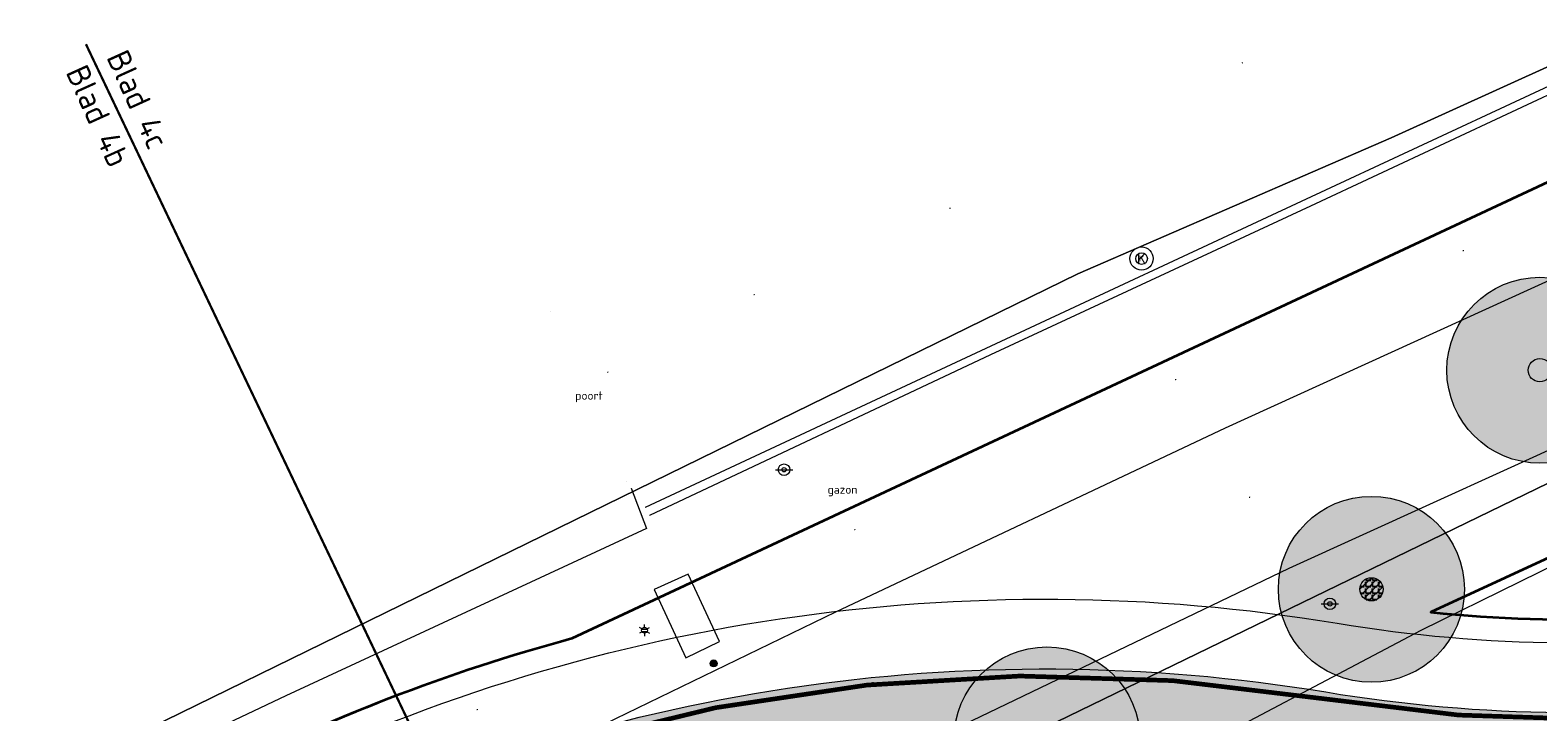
# Model space of a CAD drawing. Header units: metres. Extents: x 163628 to 168255, y 402691 to 405367.
# Tile 10 of 256: x 164421 to 164454, y 403423 to 403438. Entities that reach past the tile are written whole.
import ezdxf
from ezdxf.enums import TextEntityAlignment as Align

# ---------------------------------------------------------------- set-up
doc = ezdxf.new("R2010")
doc.units = ezdxf.units.M
doc.linetypes.add('X-CA190022.004-UO-TXT_Tekst 1op200_v0.1$0$AL-TEKENBLADGRENS', pattern=[11.5, 2.5, -1.5, 1, -1.5, 1, -1.5, 2.5])
doc.layers.add('X-CA190022.004-UO-ARC_Arcering$0$N-WE-VH-VERHARDING_ASFALT_ROOD-A', color=14, linetype='Continuous', lineweight=0, transparency=0.5)
doc.layers.add('X-CA190022.004-UO-ARC_Arcering$0$N-WE-VH-VERHARDING_ASFALT_ZWART-OPBOUW 2', color=7, linetype='Continuous', lineweight=0, transparency=0.5)
for name, color, linetype, lineweight in [('X-CA190022.004-UO-DTM inmeting_v0.1$0$B-WE-AL-AANPIJLING-T18', 246, 'Continuous', 0), ('X-CA190022.004-UO-DTM inmeting_v0.1$0$B-WE-GR-BOOM-S', 246, 'Continuous', 0), ('X-CA190022.004-UO-DTM inmeting_v0.1$0$B-WE-GW-TALUD_TEEN-G', 246, 'Continuous', 0), ('X-CA190022.004-UO-DTM inmeting_v0.1$0$B-WE-IE-MEUBILAIR_WEGMEUBILAIR-S', 246, 'Continuous', 0), ('X-CA190022.004-UO-DTM inmeting_v0.1$0$B-WE-IE-TERREINAFSCHEIDING_KUNSTMATIG_RASTERHEKWERK-G', 246, 'X-CA190022.004-UO-DTM inmeting_v0.1$0$IE-TERREINAFSCHEIDING-KUNSTMATIG-OPEN', 0), ('X-CA190022.004-UO-DTM inmeting_v0.1$0$B-WE-OG-HOOGTEPUNT-S', 246, 'Continuous', 0), ('X-CA190022.004-UO-DTM inmeting_v0.1$0$B-WE-RI-HWA_KOLK-S', 246, 'Continuous', 0), ('X-CA190022.004-UO-DTM inmeting_v0.1$0$B-WE-VH-KANTOPSLUITING_ACHTERKANTBAND-G', 246, 'Continuous', 0), ('X-CA190022.004-UO-DTM inmeting_v0.1$0$B-WE-VH-KANTOPSLUITING_VOORKANTBAND-G', 246, 'Continuous', 0), ('X-CA190022.004-UO-DTM inmeting_v0.1$0$B-WE-VH-VERHARDING_ASFALT-G', 246, 'Continuous', 0), ('X-CA190022.004-UO-DTM inmeting_v0.1$0$B-WE-VH-VERHARDING_BETON-G', 246, 'Continuous', 0), ('X-CA190022.004-UO-DWM_Beplanting$0$N-GV-GR-BOOM_SOLITAIR-G', 92, 'Continuous', 18), ('X-CA190022.004-UO-DWM_Beplanting$0$N-WE-GR-BOOM-S', 90, 'Continuous', 18), ('X-CA190022.004-UO-DWM_Snelfietsroute$0$N-WE-GW-BERM-G', 7, 'Continuous', 20), ('X-CA190022.004-UO-DWM_Snelfietsroute$0$N-WE-VH-KANTVERHARDING-G', 7, 'Continuous', 20), ('X-CA190022.004-UO-DWM_Snelfietsroute$0$N-WE-VW-MARKERING_LANGS_STREEP_DOORGETROKKEN_010-G', 7, 'Continuous', 20), ('X-CA190022.004-UO-GZM_Werkgrens_v0.1$0$N-WE-KG-GRENS_SYSTEEMGRENS-G', 7, 'X-CA190022.004-UO-GZM_Werkgrens_v0.1$0$KG-OG', 35), ('X-CA190022.004-UO-KAD_Percelen$0$B-WE-KG-GRENS_PERCEEL-GV', 150, 'Continuous', 9), ('X-CA190022.004-UO-TXT_Tekst 1op200_v0.1$0$BLADEN', 7, 'Continuous', 25), ('X-CA190022.004-UO-TXT_Tekst 1op200_v0.1$0$X-XX-AL-TEKENBLADGRENS-G', 7, 'X-CA190022.004-UO-TXT_Tekst 1op200_v0.1$0$AL-TEKENBLADGRENS', 35), ('X-CA190022.004-UO-WHM_Putten en kolken combi_v0.1$0$KOLK INMETING', 252, 'Continuous', 18)]:
    doc.layers.add(name, color=color, linetype=linetype, lineweight=lineweight)
doc.layers.add('X-CA190022.004-UO-DTM inmeting_v0.1$0$X-XX-AL-MEETPUNT-S', color=246, linetype='Continuous', lineweight=0, plot=False)
doc.layers.add('X-CA190022.004-UO-DWM_Beplanting$0$B-WE-GR-BOOM-S AFKOMSTIG UIT DTM_v0.4', color=252, linetype='Continuous')
doc.layers.add('X-CA190022.004-UO-DWM_Beplanting$0$N-GV-GR-GRAS-A-200', color=7, linetype='Continuous')
doc.styles.add('X-CA190022.004-UO-DTM inmeting_v0.1$0$ISOCPEUR 9 PT', font='isocpeur.ttf', dxfattribs={"height": 2.4402})
doc.styles.add('X-CA190022.004-UO-DTM inmeting_v0.1$0$NLCS-ISO', font='isocpeur.ttf', dxfattribs={"height": 2.5})
doc.styles.add('X-CA190022.004-UO-TXT_Tekst 1op200_v0.1$0$NLCS-ISO-M200-T25', font='NLCS-ISO.ttf', dxfattribs={"height": 0.5})
doc.styles.add('X-CA190022.004-UO-WHM_Putten en kolken combi_v0.1$0$ISOCPEUR 9 PT', font='isocpeur.ttf', dxfattribs={"height": 2.4402})
doc.linetypes.add('X-CA190022.004-UO-DTM inmeting_v0.1$0$IE-TERREINAFSCHEIDING-KUNSTMATIG-OPEN', pattern='A,7,-1.5,[67,NLCS.SHX,S=0.75,R=0,X=0,Y=0],-1.5', length=10)
doc.linetypes.add('X-CA190022.004-UO-GZM_Werkgrens_v0.1$0$KG-OG', pattern='A,5.5,-1.5,[2,NLCS.SHX,S=0.5,R=0,X=0,Y=0],-1.5', length=8.5)

# ---------------------------------------------------------------- blocks, each defined once
blk = doc.blocks.new('X-CA190022.004-UO-DTM inmeting_v0.1$0$punt')
at = {"color": 0, "lineweight": -2}
blk.add_line((0, 0), (0, 0), dxfattribs=at)
blk = doc.blocks.new('X-CA190022.004-UO-DTM inmeting_v0.1$0$kolk 1.03')
at = {"layer": 'X-CA190022.004-UO-DTM inmeting_v0.1$0$B-WE-RI-HWA_KOLK-S'}
blk.add_circle((0, 0), 0.25, dxfattribs=at)
at = {"layer": 'X-CA190022.004-UO-DTM inmeting_v0.1$0$B-WE-RI-HWA_KOLK-S', "insert": (0, 0), "char_height": 0.24402, "attachment_point": 5, "style": 'X-CA190022.004-UO-DTM inmeting_v0.1$0$ISOCPEUR 9 PT'}
blk.add_mtext_dynamic_manual_height_columns('K', width=0.2522883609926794, gutter_width=12.201, heights=[0], dxfattribs=at)
blk = doc.blocks.new('X-CA190022.004-UO-DTM inmeting_v0.1$0$SOG-HOOGTEPUNT-SO')
for p, q in [((-0.5, 0), (0.5, 0)), ((0, 0.5), (0, -0.5))]:
    blk.add_line(p, q)
blk = doc.blocks.new('X-CA190022.004-UO-DTM inmeting_v0.1$0$B-SIE-WEG_LICHTMAST-SO')
at = {"ltscale": 0.1}
for p, q in [((-0.3340803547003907, 0.1928812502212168), (-0.6681599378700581, 0.3857625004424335)), ((2.544954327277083e-10, 0.3857625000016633), (5.089692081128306e-10, 0.77152500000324)), ((0.3340803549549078, 0.1928812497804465), (0.6681599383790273, 0.3857624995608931)), ((-0.3340803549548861, -0.1928812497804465), (-0.6681599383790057, -0.3857624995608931)), ((-2.544954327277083e-10, -0.3857625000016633), (-5.089475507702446e-10, -0.77152500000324)), ((0.3340803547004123, -0.1928812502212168), (0.6681599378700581, -0.3857625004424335))]:
    blk.add_line(p, q, dxfattribs=at)
at = {"flags": 128}
for points in [[(-0.3543824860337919, 0.1523999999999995), (0.3543824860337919, 0.1523999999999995)], [(-0.3543824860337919, -0.1523999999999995), (0.3543824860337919, -0.1523999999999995)]]:
    blk.add_lwpolyline(points, dxfattribs=at)
at = {"ltscale": 0.1}
blk.add_circle((0, 0), 0.3857625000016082, dxfattribs=at)
at = {"style": 'X-CA190022.004-UO-DTM inmeting_v0.1$0$NLCS-ISO'}
blk.add_attdef('TYPE', text='', height=0.54864, dxfattribs=at).set_placement((5.089692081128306e-10, 0.77152500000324), align=Align.BOTTOM_CENTER)
blk = doc.blocks.new('X-CA190022.004-UO-DTM inmeting_v0.1$0$SIE-WEG_PAAL_ALGEMEEN_TYPE_01')
h = blk.add_hatch(color=256)
edge = h.paths.add_edge_path()
edge.add_arc((2.273736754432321e-16, 0), 0.1875, 0, 360)
at = {"ltscale": 0.5}
blk.add_circle((2.273736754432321e-16, 0), 0.1875, dxfattribs=at)
blk = doc.blocks.new('X-CA190022.004-UO-DTM inmeting_v0.1$0$SIE-WEG_VERKEERSBORD_PAAL')
blk.add_line((-0.2999998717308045, 0.0002770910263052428), (0.2999998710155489, -0.0002770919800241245))
for radius in [0.1999999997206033, 0.07454196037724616]:
    blk.add_circle((0, 0), radius)
at = {"style": 'X-CA190022.004-UO-DTM inmeting_v0.1$0$NLCS-ISO'}
blk.add_attdef('VERKEERSBORD', (0.2003657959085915, 0.2017319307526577), '', height=0.3999999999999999, dxfattribs=at)
blk = doc.blocks.new('X-CA190022.004-UO-DTM inmeting_v0.1$0$boom')
h = blk.add_hatch()
h.set_pattern_fill('ANSI31', color=256, scale=0.13)
h.set_pattern_definition([(45, (0, 0), (-0.2918583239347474, 0.2918583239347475), [])])
h.paths.add_polyline_path([(-1, 0, 1), (1, 0, 1)])
blk.add_circle((0, 0), 1)
blk = doc.blocks.new('X-CA190022.004-UO-DWM_Beplanting$0$SGR-BOOM_01-SO')
at = {"linetype": 'ByBlock', "lineweight": 18}
h = blk.add_hatch(color=0, dxfattribs=at)
h.dxf.hatch_style = 1
edge = h.paths.add_edge_path()
edge.add_arc((0, 0), 0.25, 0, 360)
at = {"color": 0, "linetype": 'ByBlock', "lineweight": 18}
for radius in [2, 0.25]:
    blk.add_circle((0, 0), radius, dxfattribs=at)
blk = doc.blocks.new('X-CA190022.004-UO-DWM_Beplanting$0$IMGEOBoom')
at = {"transparency": 33554457}
h = blk.add_hatch(color=256, dxfattribs=at)
h.dxf.hatch_style = 1
edge = h.paths.add_edge_path()
edge.add_arc((0, 0), 100, 0, 360)
edge = h.paths.add_edge_path(flags=17)
edge.add_arc((0, 0), 12.5, 0, 360)
h = blk.add_hatch()
h.set_pattern_fill('ANGLE', color=256)
h.set_pattern_definition([(0, (0, 0), (0, 6.985), [5.08, -1.905]), (90, (0, 0), (-6.985, 4.277078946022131e-16), [5.08, -1.905])])
edge = h.paths.add_edge_path(flags=17)
edge.add_arc((0, 0), 12.5, 0, 360)
at = {"layer": 'X-CA190022.004-UO-DWM_Beplanting$0$N-GV-GR-GRAS-A-200'}
h = blk.add_hatch(color=256, dxfattribs=at)
h.dxf.hatch_style = 1
edge = h.paths.add_edge_path(flags=17)
edge.add_arc((0, 0), 12.5, 0, 360)
at = {"xscale": 50, "yscale": 50, "zscale": 50}
blk.add_blockref('X-CA190022.004-UO-DWM_Beplanting$0$SGR-BOOM_01-SO', (0, 0), dxfattribs=at)
blk = doc.blocks.new('X-CA190022.004-UO-DWM_Beplanting$0$sfr nieuwe boom')
at = {"layer": 'X-CA190022.004-UO-DWM_Beplanting$0$N-GV-GR-BOOM_SOLITAIR-G', "transparency": 33554470}
h = blk.add_hatch(color=256, dxfattribs=at)
h.dxf.hatch_style = 1
edge = h.paths.add_edge_path()
edge.add_arc((0, 0), 2, 0, 360)
at = {"layer": 'X-CA190022.004-UO-DWM_Beplanting$0$N-GV-GR-BOOM_SOLITAIR-G'}
h = blk.add_hatch(color=256, dxfattribs=at)
h.dxf.hatch_style = 1
edge = h.paths.add_edge_path()
edge.add_arc((0, 0), 0.25, 0, 360)
for radius in [2, 0.25]:
    blk.add_circle((0, 0), radius, dxfattribs=at)
blk = doc.blocks.new('X-CA190022.004-UO-WHM_Putten en kolken combi_v0.1$0$kolk 1.03')
blk.add_circle((0, 0), 0.25)
at = {"insert": (0, 0), "char_height": 0.24402, "attachment_point": 5, "style": 'X-CA190022.004-UO-WHM_Putten en kolken combi_v0.1$0$ISOCPEUR 9 PT'}
blk.add_mtext_dynamic_manual_height_columns('K', width=0.2522883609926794, gutter_width=12.201, heights=[0], dxfattribs=at)

msp = doc.modelspace()

# ---------------------------------------------------------------- hatches: boundary and pattern name
at = {"layer": 'X-CA190022.004-UO-ARC_Arcering$0$N-WE-VH-VERHARDING_ASFALT_ROOD-A'}
h = msp.add_hatch(color=256, dxfattribs=at)
h.dxf.hatch_style = 1
edge = h.paths.add_edge_path()
edge.add_line((164481.5973983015, 403428.0128888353), (164483.3995427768, 403428.8802268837))
edge.add_line((164483.3995427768, 403428.8802268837), (164483.6958866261, 403429.0228515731))
edge.add_line((164483.6958866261, 403429.0228515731), (164480.4067638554, 403431.8790147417))
edge.add_line((164480.4067638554, 403431.8790147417), (164479.7220230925, 403431.5494619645))
edge.add_line((164479.7220230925, 403431.5494619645), (164477.9198786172, 403430.6821239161))
edge.add_line((164477.9198786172, 403430.6821239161), (164468.9279741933, 403426.354490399))
edge.add_arc((164454.6168963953, 403456.0898742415), 33.00000000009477, 260.59634094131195, 295.70063201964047, ccw=False)
edge.add_arc((164443.1794105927, 403386.9976196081), 37.03253354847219, 80.60427228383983, 116.5663925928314)
edge.add_line((164426.6171826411, 403420.1201368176), (164428.4065544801, 403416.5422376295))
edge.add_arc((164443.1794432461, 403387.001762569), 33.02844091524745, 80.59542373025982, 116.5691648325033, ccw=False)
edge.add_arc((164454.6168963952, 403456.0898742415), 37.00000000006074, 260.6040996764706, 295.7006320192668)
edge.add_line((164470.6626502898, 403422.7502014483), (164481.5973983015, 403428.0128888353))
at = {"layer": 'X-CA190022.004-UO-ARC_Arcering$0$N-WE-VH-VERHARDING_ASFALT_ZWART-OPBOUW 2'}
h = msp.add_hatch(dxfattribs=at)
h.set_pattern_fill('AVH-ASFALT-SO', color=256, scale=0.35, angle=35, pattern_type=2)
h.set_pattern_definition([(94.99999999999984, (-2.849091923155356, 3.121928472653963), (-0.3486681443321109, -0.03050450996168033), []), (155, (-2.849091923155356, 3.121928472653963), (-0.1479163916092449, -0.3172077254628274), [])])
edge = h.paths.add_edge_path()
edge.add_line((164483.6436411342, 403433.4453069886), (164482.7786391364, 403434.1984763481))
edge.add_arc((164490.2134185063, 403443.6178211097), 12.00000000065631, 195.686670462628, 231.7156284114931, ccw=False)
edge.add_arc((164479.3728008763, 403440.573382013), 0.7400000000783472, 45.18252591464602, 195.6866704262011, ccw=False)
edge.add_line((164479.8943903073, 403441.098305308), (164455.2735938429, 403469.8286001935))
edge.add_line((164455.2735938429, 403469.8286001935), (164452.9161661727, 403467.8154968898))
edge.add_line((164452.9161661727, 403467.8154968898), (164463.3547310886, 403455.3593098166))
edge.add_arc((164460.9200958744, 403453.282641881), 3.199999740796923, 38.10882295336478, 40.463144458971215, ccw=False)
edge.add_line((164463.4379836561, 403455.2575442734), (164470.6613756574, 403446.4249391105))
edge.add_arc((164468.3033427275, 403444.26163176), 3.200034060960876, 35.982837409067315, 42.53390308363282, ccw=False)
edge.add_arc((164405.9263062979, 403398.9974721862), 80.26973496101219, 29.990397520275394, 35.96731815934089, ccw=False)
edge.add_line((164475.4486613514, 403439.120688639), (164475.4498521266, 403439.1214373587))
edge.add_arc((164401.5888237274, 403396.3046857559), 85.37403430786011, 27.74191021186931, 30.10058700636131, ccw=False)
edge.add_arc((164490.2134174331, 403443.6178221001), 15.10000000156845, 210.0982563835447, 227.3330215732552)
edge.add_arc((164479.5051885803, 403431.9999980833), 0.7000000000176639, -19.884059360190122, 47.33301603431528, ccw=False)
edge.add_line((164480.1634565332, 403431.76191553), (164483.6407308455, 403433.4354618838))
edge.add_line((164483.6407308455, 403433.4354618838), (164483.6436411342, 403433.4453069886))

# ---------------------------------------------------------------- linework, layer by layer
at = {"layer": 'X-CA190022.004-UO-DTM inmeting_v0.1$0$B-WE-GW-TALUD_TEEN-G'}
msp.add_polyline3d([(164425.307, 403412.9070000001, 8.948), (164434.1669999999, 403417.04, 8.957), (164440.216, 403419.4679999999, 9.135), (164445.5490000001, 403421.8399999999, 9.116), (164451.2799999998, 403424.8629999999, 9.245), (164457.6630000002, 403428.003, 9.326), (164463.452, 403430.8939999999, 9.362), (164466.9569999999, 403432.6490000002, 9.53), (164473.9789999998, 403433.682, 9.853)], dxfattribs=at)
at = {"layer": 'X-CA190022.004-UO-DTM inmeting_v0.1$0$B-WE-IE-TERREINAFSCHEIDING_KUNSTMATIG_RASTERHEKWERK-G'}
for p, q in [((164434.2919999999, 403427.9169999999, 9.291), (164434.622, 403427.048, 9.221)), ((164434.622, 403427.048, 9.221), (164426.8629999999, 403423.449, 9.099)), ((164426.8629999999, 403423.449, 9.099), (164421.3650000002, 403420.8489999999, 9.134))]:
    msp.add_line(p, q, dxfattribs=at)
at = {"layer": 'X-CA190022.004-UO-DTM inmeting_v0.1$0$B-WE-VH-KANTOPSLUITING_ACHTERKANTBAND-G'}
msp.add_polyline3d([(164456.1030000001, 403437.3569999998, 9.246), (164448.8990000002, 403433.9870000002, 9.196), (164442.0150000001, 403430.787, 9.197), (164434.682, 403427.3310000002, 9.232)], dxfattribs=at)
at = {"layer": 'X-CA190022.004-UO-DTM inmeting_v0.1$0$B-WE-VH-KANTOPSLUITING_VOORKANTBAND-G'}
msp.add_polyline3d([(164456.0090000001, 403437.4959999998, 9.262), (164448.8050000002, 403434.1400000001, 9.177), (164441.9130000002, 403430.9270000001, 9.185), (164434.588, 403427.5060000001, 9.246)], dxfattribs=at)
at = {"layer": 'X-CA190022.004-UO-DTM inmeting_v0.1$0$B-WE-VH-VERHARDING_ASFALT-G'}
for points in [[(164454.6910000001, 403432.6910000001, 9.203), (164447.0630000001, 403429.2089999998, 9.078), (164438.6850000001, 403425.2519999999, 8.924), (164430.1710000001, 403421.1189999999, 8.866), (164422.8029999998, 403417.6030000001, 8.858)], [(164456.1490000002, 403429.7050000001, 9.172), (164448.4330000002, 403426.193, 9.026), (164440.139, 403422.2000000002, 8.875), (164431.4589999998, 403418.0529999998, 8.812), (164424.2999999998, 403414.5899999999, 8.806)]]:
    msp.add_polyline3d(points, dxfattribs=at)
at = {"layer": 'X-CA190022.004-UO-DTM inmeting_v0.1$0$B-WE-VH-VERHARDING_BETON-G'}
msp.add_polyline3d([(164436.1880000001, 403424.622, 8.971), (164435.517, 403426.0660000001, 9.089), (164434.7850000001, 403425.736, 9.092), (164435.463, 403424.2710000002, 8.959)], close=True, dxfattribs=at)
at = {"layer": 'X-CA190022.004-UO-DWM_Snelfietsroute$0$N-WE-GW-BERM-G', "flags": 128}
msp.add_lwpolyline([(164426.0523044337, 403421.5110316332, -0.1575725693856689), (164449.4701439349, 403425.0131797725, 0.1543805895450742), (164468.2774706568, 403427.7060987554), (164479.0329449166, 403432.8825050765)], format="xyb", dxfattribs=at)
at = {"layer": 'X-CA190022.004-UO-DWM_Snelfietsroute$0$N-WE-VH-KANTVERHARDING-G', "flags": 128}
msp.add_lwpolyline([(164426.6206964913, 403420.1218475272, -0.1581897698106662), (164449.2250604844, 403423.5333371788, 0.1543805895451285), (164468.9279741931, 403426.3544903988), (164478.8191707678, 403431.1148587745)], format="xyb", dxfattribs=at)
at = {"layer": 'X-CA190022.004-UO-DWM_Snelfietsroute$0$N-WE-VW-MARKERING_LANGS_STREEP_DOORGETROKKEN_010-G', "const_width": 0.1, "flags": 128}
for points in [[(164426.7863343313, 403420.0332968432, -0.1575725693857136), (164449.2005521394, 403423.3853529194, 0.1543805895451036), (164468.9930245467, 403426.2193295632), (164479.8026972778, 403431.4218205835)], [(164427.4970486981, 403418.3217930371), (164427.6093375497, 403418.3764426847, -0.1575725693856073), (164448.8982825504, 403421.5602137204, 0.1543805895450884), (164469.7953122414, 403424.5523459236), (164481.8400258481, 403430.3492387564)]]:
    msp.add_lwpolyline(points, format="xyb", dxfattribs=at)
at = {"layer": 'X-CA190022.004-UO-GZM_Werkgrens_v0.1$0$N-WE-KG-GRENS_SYSTEEMGRENS-G', "ltscale": 0.2, "flags": 128}
for points in [[(164202.4471839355, 403276.2612616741, -0.007014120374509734), (164204.6842424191, 403278.1944806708), (164207.7316017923, 403280.6309342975), (164216.350955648, 403287.4712219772), (164219.0035534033, 403289.434108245), (164219.3746627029, 403289.7286192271), (164237.1836765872, 403303.1852059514), (164244.5865004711, 403308.605291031), (164248.7299054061, 403311.6378046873), (164253.9774847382, 403315.3666892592), (164261.1754745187, 403320.480446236), (164269.6822113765, 403326.3244647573), (164277.4779943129, 403331.5382684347), (164300.138869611, 403346.1530355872), (164322.9639978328, 403359.9259594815), (164334.0727303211, 403366.2923093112), (164351.6652632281, 403375.7974689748), (164373.7421382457, 403387.5498352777), (164399.9497431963, 403400.4638723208), (164429.2801321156, 403414.7433017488), (164430.1235736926, 403415.1409833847), (164430.9478262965, 403415.506283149), (164431.7770699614, 403415.8458020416), (164432.615246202, 403416.1613381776), (164433.4616619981, 403416.4526584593), (164434.3156183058, 403416.7195497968), (164435.1764106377, 403416.9618192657), (164436.0433296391, 403417.1792942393), (164436.3055164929, 403417.2587681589, -0.09982065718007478), (164451.9815185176, 403417.1790174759, 0.1310872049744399), (164471.5299883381, 403420.9480569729), (164482.532673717, 403426.2434413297), (164490.6930660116, 403418.7998493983), (164492.5861501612, 403419.7065134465), (164495.4035730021, 403416.5299918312, -0.01010042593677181), (164498.0738503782, 403413.5363083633), (164499.3853029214, 403412.0048366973), (164502.2759065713, 403408.6525450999), (164509.274412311, 403412.9480533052), (164511.7682141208, 403416.4610208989), (164509.1861236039, 403420.2014103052, -0.1750361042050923), (164509.3210798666, 403422.1351258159, -0.1801291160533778), (164510.5166693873, 403423.4312866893), (164518.8245311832, 403427.3151248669), (164545.0302416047, 403439.9269191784), (164571.6953268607, 403452.7535489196), (164577.9552917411, 403456.0641072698), (164591.4716804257, 403464.141949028), (164595.4462846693, 403466.1591353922), (164599.4311747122, 403468.181541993), (164600.8539115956, 403468.8630628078), (164605.9399590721, 403471.2415379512), (164622.0164705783, 403477.7583811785), (164627.272938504, 403479.8886915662), (164631.9472826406, 403481.9048786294), (164633.2674407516, 403482.5385622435, 0.08477773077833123), (164642.6089981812, 403485.3796505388), (164759.3320802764, 403541.3864717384), (164770.9742443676, 403544.8150730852), (164773.2724307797, 403545.3968587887), (164787.8865800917, 403542.289629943), (164789.8994408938, 403542.3802139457), (164793.2522167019, 403543.0482871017), (164800.2402211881, 403546.8141014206), (164803.6710322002, 403549.3659814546), (164804.7740494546, 403550.3596960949), (164806.982937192, 403547.3873851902), (164807.9070396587, 403546.1989325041), (164811.8704722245, 403549.2807697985), (164810.9532731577, 403550.4603442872), (164809.5116547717, 403552.4057701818), (164808.342669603, 403553.5746866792), (164810.0239640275, 403555.0893745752), (164807.82693957, 403558.0124714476), (164809.8344029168, 403559.5158162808, 0.08719858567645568), (164816.7069141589, 403566.8332066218, -0.1361886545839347), (164825.1509550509, 403574.2389801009), (164897.951587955, 403609.3404576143), (164931.0926747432, 403625.3204994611), (165054.7836542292, 403684.9604895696), (165123.1554235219, 403717.9264497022), (165148.5663854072, 403730.0329638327), (165175.6541256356, 403740.4784873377), (165188.1464371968, 403744.8235939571), (165187.6324323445, 403748.0918636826), (165185.2580450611, 403754.9315992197), (165180.037890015, 403753.6894865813, 0.02784581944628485), (165177.0513383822, 403752.4655620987), (165119.6977294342, 403725.1406508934), (165051.3091062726, 403692.1665645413), (164927.6180512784, 403632.5265380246), (164894.4771003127, 403616.5465616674), (164821.6764674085, 403581.445084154, 0.1361886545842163), (164810.015649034, 403571.2180636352, -0.08719858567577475), (164805.0390029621, 403565.919263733), (164803.0203514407, 403564.4075403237), (164799.415410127, 403569.2038422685), (164798.6149812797, 403568.6044188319), (164797.8152444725, 403568.0055136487), (164797.2158194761, 403568.8059445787), (164793.3705278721, 403565.9262908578), (164793.9699528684, 403565.1258599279), (164792.3761302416, 403563.932281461), (164795.8845084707, 403559.0636660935, -0.2015476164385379), (164780.0971775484, 403554.0570161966, 0.07565561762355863), (164771.1691888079, 403553.9823458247, -0.009754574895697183), (164764.0749090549, 403552.5358596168), (164754.2863395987, 403547.7986438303), (164747.4743492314, 403544.6063578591), (164708.340445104, 403525.5831572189), (164686.2179063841, 403515.3649846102), (164675.1479613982, 403509.8647663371), (164663.5244613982, 403504.2582663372), (164644.326586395, 403495.0707073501), (164639.4929121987, 403492.7230557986), (164638.2008723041, 403492.1265410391, -0.2018182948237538), (164621.8461223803, 403491.8003317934, 0.2094978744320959), (164598.5804137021, 403490.9733350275), (164556.1572466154, 403470.5661522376), (164536.2994594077, 403461.0079530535), (164516.3183906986, 403451.407959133), (164508.2317351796, 403447.5121291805), (164500.1867564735, 403443.6421835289), (164497.2033634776, 403443.0084814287), (164495.0902549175, 403442.27400261, 0.1307944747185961), (164492.913084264, 403444.8114515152), (164488.4347408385, 403447.8854838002), (164494.8986629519, 403449.8350294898), (164490.3149407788, 403452.2328764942), (164484.4843242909, 403450.5971355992, -0.07642678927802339), (164479.7480917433, 403454.7225616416), (164478.7991556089, 403455.8572518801), (164474.9179570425, 403452.9617439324), (164457.3434499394, 403473.5656706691), (164451.2568614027, 403468.374000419), (164465.5190818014, 403451.6533184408, -0.484296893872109), (164464.8169442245, 403448.1132255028), (164461.4164168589, 403446.3937776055), (164463.8934237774, 403441.7698684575), (164464.9162194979, 403439.6136052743), (164433.0167582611, 403424.6830765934, 0.0516595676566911), (164425.3001219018, 403421.7033575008), (164396.430770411, 403407.6483830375), (164370.0935852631, 403394.670494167), (164347.8842103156, 403382.8475930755), (164330.1818090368, 403373.2830720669), (164318.9080065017, 403366.8221215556), (164295.9033911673, 403352.9408932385), (164273.0860170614, 403338.2251946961), (164265.1933658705, 403332.9466057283), (164256.5935764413, 403327.0386612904), (164249.3435457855, 403321.8879322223), (164244.0502837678, 403318.1265859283), (164239.8604985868, 403315.0601269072), (164232.4089702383, 403309.6043821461), (164214.4760118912, 403296.0541423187), (164201.2887743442, 403285.5887988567, 0.01213108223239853), (164197.4136132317, 403282.3572203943)], [(164476.344677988, 403432.1435875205, -0.04204163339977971), (164474.6207099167, 403434.6251886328), (164474.1213204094, 403435.5427212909, 0.0004885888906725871), (164474.0497184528, 403435.6760000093), (164451.4853868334, 403425.24844678, 0.138309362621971), (164468.0606361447, 403428.1566348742)]]:
    msp.add_lwpolyline(points, format="xyb", close=True, dxfattribs=at)
at = {"layer": 'X-CA190022.004-UO-KAD_Percelen$0$B-WE-KG-GRENS_PERCEEL-GV', "flags": 128}
msp.add_lwpolyline([(164414.532, 403468.035), (164392.43, 403447.617), (164373.258, 403429.906), (164388.35, 403413.494), (164393.545, 403407.844), (164395.494, 403408.832), (164443.895, 403432.527), (164450.635, 403435.456), (164461.223, 403440.276), (164464.658, 403441.585), (164430.171, 403482.483)], close=True, dxfattribs=at)
for points in [[(164360.621, 403382.207), (164387.566, 403395.736), (164459.04, 403430.474), (164469.708, 403435.65), (164464.658, 403441.585), (164461.223, 403440.276), (164450.635, 403435.456), (164443.895, 403432.527), (164395.494, 403408.832), (164393.545, 403407.844), (164337.189, 403378.787)], [(164363.145, 403364.918), (164374.895, 403370.972), (164408.841, 403387.712), (164466.349, 403415.367), (164460.276, 403427.915), (164459.04, 403430.474), (164387.566, 403395.736), (164360.621, 403382.207)]]:
    msp.add_lwpolyline(points, dxfattribs=at)
at = {"layer": 'X-CA190022.004-UO-TXT_Tekst 1op200_v0.1$0$X-XX-AL-TEKENBLADGRENS-G', "const_width": 0.05, "flags": 128}
msp.add_lwpolyline([(164422.564888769, 403437.4710025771), (164438.6198455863, 403403.7282291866)], dxfattribs=at)

# ---------------------------------------------------------------- block references
at = {"layer": 'X-CA190022.004-UO-DTM inmeting_v0.1$0$B-WE-GR-BOOM-S', "linetype": 'ByBlock', "lineweight": -2, "xscale": 0.25, "yscale": 0.25, "zscale": 0.25}
msp.add_blockref('X-CA190022.004-UO-DTM inmeting_v0.1$0$boom', (164450.208, 403425.743, 9.239), dxfattribs=at)
at = {"layer": 'X-CA190022.004-UO-DTM inmeting_v0.1$0$B-WE-IE-MEUBILAIR_WEGMEUBILAIR-S', "linetype": 'ByBlock', "lineweight": -2}
for name, p, xscale, yscale, zscale in [('X-CA190022.004-UO-DTM inmeting_v0.1$0$SIE-WEG_VERKEERSBORD_PAAL', (164437.577, 403428.316, 9.183), 0.6250000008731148, 0.6250000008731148, 0.6250000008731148), ('X-CA190022.004-UO-DTM inmeting_v0.1$0$SIE-WEG_VERKEERSBORD_PAAL', (164449.315, 403425.43, 9.15), 0.6250000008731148, 0.6250000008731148, 0.6250000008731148), ('X-CA190022.004-UO-DTM inmeting_v0.1$0$B-SIE-WEG_LICHTMAST-SO', (164434.576, 403424.861, 8.931), 0.1620167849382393, 0.1620167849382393, 0.1620167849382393)]:
    msp.add_blockref(name, p, dxfattribs=dict(at, xscale=xscale, yscale=yscale, zscale=zscale))
at = {"layer": 'X-CA190022.004-UO-DTM inmeting_v0.1$0$B-WE-IE-MEUBILAIR_WEGMEUBILAIR-S', "color": 0, "linetype": 'ByBlock', "lineweight": -2, "xscale": 0.3999999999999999, "yscale": 0.3999999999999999, "zscale": 0.3999999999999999}
msp.add_blockref('X-CA190022.004-UO-DTM inmeting_v0.1$0$SIE-WEG_PAAL_ALGEMEEN_TYPE_01', (164436.063, 403424.148, 8.911), dxfattribs=at)
at = {"layer": 'X-CA190022.004-UO-DTM inmeting_v0.1$0$B-WE-OG-HOOGTEPUNT-S', "linetype": 'ByBlock', "lineweight": -2, "xscale": 0.01, "yscale": 0.01, "zscale": 0.01}
for p in [(164447.43, 403437.074, 9.302), (164441.145, 403433.944, 9.287), (164452.179, 403433.033, 9.124), (164436.931, 403432.083, 9.308), (164433.785, 403430.417, 9.326), (164445.992, 403430.256, 9.083), (164447.585, 403427.728, 9.069), (164439.097, 403427.031, 9.029), (164439.488, 403423.739, 8.917), (164430.975, 403423.157, 9.008)]:
    msp.add_blockref('X-CA190022.004-UO-DTM inmeting_v0.1$0$SOG-HOOGTEPUNT-SO', p, dxfattribs=at)
at = {"layer": 'X-CA190022.004-UO-DTM inmeting_v0.1$0$B-WE-RI-HWA_KOLK-S', "linetype": 'ByBlock', "lineweight": -2, "xscale": 0.5, "yscale": 0.5, "zscale": 0.5}
msp.add_blockref('X-CA190022.004-UO-DTM inmeting_v0.1$0$kolk 1.03', (164445.265, 403432.858, 9.161), dxfattribs=at)
at = {"layer": 'X-CA190022.004-UO-DTM inmeting_v0.1$0$X-XX-AL-MEETPUNT-S', "linetype": 'ByBlock', "lineweight": -2}
for p in [(164448.805, 403434.14, 9.177), (164448.899, 403433.987, 9.196), (164432.565, 403431.716, 9.308), (164441.913, 403430.927, 9.185), (164442.015, 403430.787, 9.197), (164447.063, 403429.209, 9.078), (164434.199, 403428.053, 9.324), (164434.292, 403427.917, 9.291), (164438.834, 403427.862, 9.096), (164434.588, 403427.506, 9.246), (164434.682, 403427.331, 9.232), (164434.622, 403427.048, 9.221), (164435.517, 403426.066, 9.089), (164448.433, 403426.193, 9.026), (164434.785, 403425.736, 9.092), (164438.685, 403425.252, 8.924), (164451.28, 403424.863, 9.245), (164436.188, 403424.622, 8.971), (164435.463, 403424.271, 8.959), (164426.863, 403423.449, 9.099)]:
    msp.add_blockref('X-CA190022.004-UO-DTM inmeting_v0.1$0$punt', p, dxfattribs=at)
at = {"layer": 'X-CA190022.004-UO-DWM_Beplanting$0$B-WE-GR-BOOM-S AFKOMSTIG UIT DTM_v0.4', "linetype": 'ByBlock', "lineweight": -2, "xscale": 0.02, "yscale": 0.02, "zscale": 0.02}
for p in [(164450.208, 403425.743, 9.239), (164443.23, 403422.504, 9.066)]:
    msp.add_blockref('X-CA190022.004-UO-DWM_Beplanting$0$IMGEOBoom', p, dxfattribs=at)
at = {"layer": 'X-CA190022.004-UO-DWM_Beplanting$0$N-WE-GR-BOOM-S', "rotation": 153.3819523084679}
msp.add_blockref('X-CA190022.004-UO-DWM_Beplanting$0$sfr nieuwe boom', (164453.8292477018, 403430.4556993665), dxfattribs=at)
at = {"layer": 'X-CA190022.004-UO-WHM_Putten en kolken combi_v0.1$0$KOLK INMETING', "linetype": 'ByBlock', "lineweight": -2}
msp.add_blockref('X-CA190022.004-UO-WHM_Putten en kolken combi_v0.1$0$kolk 1.03', (164445.265, 403432.858, 9.161), dxfattribs=at)

# ---------------------------------------------------------------- texts
at = {"layer": 'X-CA190022.004-UO-DTM inmeting_v0.1$0$B-WE-AL-AANPIJLING-T18', "linetype": 'ByBlock', "char_height": 0.18, "attachment_point": 5, "style": 'X-CA190022.004-UO-DTM inmeting_v0.1$0$NLCS-ISO'}
for s, insert in [('poort', (164433.382, 403429.8844999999, 9.315999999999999)), ('gazon', (164438.834, 403427.862, 9.096))]:
    msp.add_mtext(s, dxfattribs=dict(at, insert=insert))
at = {"layer": 'X-CA190022.004-UO-TXT_Tekst 1op200_v0.1$0$BLADEN', "char_height": 0.4999999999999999, "attachment_point": 4, "rotation": 294.3677864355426, "style": 'X-CA190022.004-UO-TXT_Tekst 1op200_v0.1$0$NLCS-ISO-M200-T25'}
for s, width, insert in [('Blad 4b', 2.369362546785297, (164422.3488323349, 403436.9741554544)), ('Blad 4c', 2.349442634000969, (164423.2238853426, 403437.2958973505))]:
    msp.add_mtext_dynamic_manual_height_columns(s, width=width, gutter_width=8.749999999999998, heights=[0], dxfattribs=dict(at, insert=insert))

doc.saveas('drawing.dxf')
